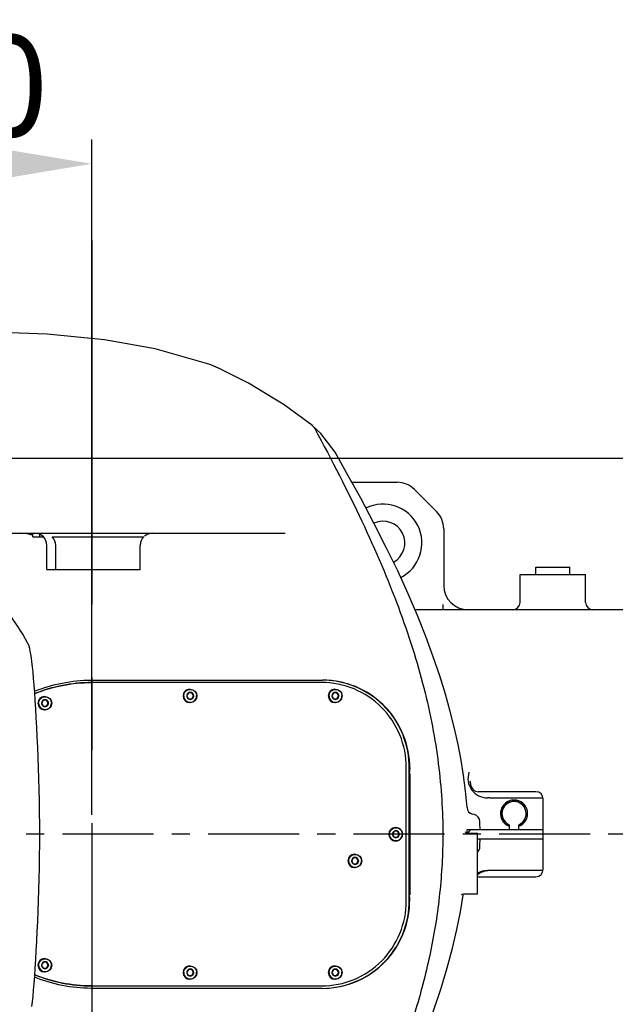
# Model space of a CAD drawing. Header units: millimetres. Extents: x 7426 to 8300, y 124 to 421.
# Tile 45 of 130: x 8032 to 8044, y 176 to 196. Entities that reach past the tile are written whole.
import ezdxf

# ---------------------------------------------------------------- set-up
doc = ezdxf.new("R2010")
doc.units = ezdxf.units.MM
doc.linetypes.add('BANKLINE1', pattern=[5.5, 4, -1.5])
doc.linetypes.add('CENTER', pattern=[0.6, 0.375, -0.075, 0.075, -0.075])
for name, color, linetype in [('00_COMPONENTS', 7, 'BANKLINE1'), ('DIM', 7, 'Continuous'), ('外形图', 7, 'Continuous')]:
    doc.layers.add(name, color=color, linetype=linetype)
doc.styles.add('微软雅黑', font='msyh.ttc')
doc.dimstyles.new('尺寸标注_1_20比例', dxfattribs={"dimtxt": 2.1, "dimasz": 1.7, "dimexe": 0.5, "dimexo": 0.4, "dimgap": 0.5, "dimtad": 1, "dimdec": 1, "dimlfac": 20, "dimdsep": 46, "dimtxsty": '微软雅黑', "dimcen": 0.09, "dimadec": 0, "dimazin": 0, "dimtp": 0.01, "dimtm": 0.01, "dimtfac": 1, "dimtdec": 1, "dimtofl": 0, "dimtmove": 0, "dimatfit": 3, "dimfxl": 1, "dimtolj": 1, "dimarcsym": 0})

# ---------------------------------------------------------------- blocks, each defined once
blk = doc.blocks.new('*D1515')
at = {"layer": 'Defpoints', "color": 0}
for p in [(8027.157, 192.853), (8027.157, 180.792), (8033.657, 179.041)]:
    blk.add_point(p, dxfattribs=at)
at = {"layer": 'DIM', "color": 0, "linetype": 'ByBlock', "lineweight": -2, "ltscale": 20}
for p, q in [((8027.157, 181.192), (8027.157, 193.353)), ((8033.657, 179.441), (8033.657, 193.353)), ((8031.957, 192.853), (8028.857, 192.853))]:
    blk.add_line(p, q, dxfattribs=at)
at = {"layer": 'DIM', "color": 0}
for points in [[(8028.857, 193.136), (8028.857, 192.57), (8027.157, 192.853)], [(8031.957, 192.57), (8031.957, 193.136), (8033.657, 192.853)]]:
    blk.add_solid(points, dxfattribs=at)
at = {"layer": 'DIM', "color": 0, "insert": (8030.407, 194.444), "char_height": 2.1, "attachment_point": 5, "style": '微软雅黑'}
blk.add_mtext('\\A1;\\A1;130', dxfattribs=at)
blk = doc.blocks.new('*D1530')
at = {"layer": 'Defpoints', "color": 0}
for p in [(8031.407, 186.792), (8031.407, 171.292), (8051.219, 171.292)]:
    blk.add_point(p, dxfattribs=at)
at = {"layer": 'DIM', "color": 0, "lineweight": -2}
for p, q in [((8031.807, 186.792), (8051.719, 186.792)), ((8051.219, 185.092), (8051.219, 172.992)), ((8031.807, 171.292), (8051.719, 171.292))]:
    blk.add_line(p, q, dxfattribs=at)
at = {"layer": 'DIM', "color": 0}
for points in [[(8051.503, 185.092), (8050.936, 185.092), (8051.219, 186.792)], [(8050.936, 172.992), (8051.503, 172.992), (8051.219, 171.292)]]:
    blk.add_solid(points, dxfattribs=at)
at = {"layer": 'DIM', "color": 0, "insert": (8049.629, 179.042), "char_height": 2.1, "attachment_point": 5, "rotation": 90, "style": '微软雅黑'}
blk.add_mtext('\\A1;310', dxfattribs=at)

msp = doc.modelspace()

# ---------------------------------------------------------------- linework, layer by layer
at = {"layer": '00_COMPONENTS', "linetype": 'CENTER', "ltscale": 20}
msp.add_line((8033.6574, 191.2718), (8033.6574, 166.83), dxfattribs=at)
at = {"layer": '00_COMPONENTS', "linetype": 'CENTER', "ltscale": 5}
msp.add_line((8046.926, 179.0415), (7985.7152, 179.0415), dxfattribs=at)
at = {"layer": '00_COMPONENTS', "linetype": 'ByBlock', "ltscale": 20}
for radius, start, end in [(0.2789, 291.01383, 248.98617), (0.25, 293.57818, 246.42182)]:
    msp.add_arc((8042.3575, 179.4668), radius, start, end, dxfattribs=at)
at = {"layer": '外形图', "linetype": 'Continuous'}
for p, q in [((8036.0207, 188.7396), (8036.02, 188.7398)), ((8036.3246, 188.6178), (8036.3232, 188.6185)), ((8036.886, 188.3344), (8036.3232, 188.6185)), ((8038.1165, 187.5261), (8038.129, 187.5163)), ((8038.2062, 187.4548), (8038.2099, 187.4518)), ((8038.3786, 187.2978), (8038.2062, 187.4548)), ((8038.668, 186.9108), (8038.3786, 187.2978)), ((8038.6679, 186.911), (8038.668, 186.9108)), ((8039.0166, 186.2919), (8039.9504, 186.2919)), ((8040.3039, 186.1454), (8040.761, 185.6883)), ((8031.1269, 185.2419), (8037.6367, 185.2419)), ((8032.441, 185.1669), (8032.441, 185.2419)), ((8032.5812, 185.1669), (8032.5812, 185.2171)), ((8040.9075, 185.3348), (8040.9075, 184.1669)), ((8032.441, 185.1669), (8032.6534, 185.1669)), ((8032.6464, 185.1645), (8032.6362, 185.1664)), ((8032.6565, 185.1626), (8032.6464, 185.1645)), ((8032.7292, 184.4919), (8032.7292, 184.9919)), ((8032.8403, 185.1669), (8034.7241, 185.1669)), ((8032.9138, 184.4919), (8032.9138, 184.9919)), ((8034.6521, 184.4919), (8034.6521, 184.9919)), ((8032.7293, 184.4919), (8034.6536, 184.4919)), ((8042.4825, 184.3919), (8043.8325, 184.3919)), ((8042.4825, 183.8169), (8042.4825, 184.3919)), ((8042.8075, 184.5419), (8043.5075, 184.5419)), ((8042.8075, 184.3919), (8042.8075, 184.5419)), ((8043.5075, 184.3919), (8043.5075, 184.5419)), ((8043.8325, 183.8169), (8043.8325, 184.3919)), ((8040.8905, 183.7729), (8040.8905, 183.6669)), ((8044.9075, 183.6669), (8040.3135, 183.6669)), ((8032.3389, 182.9738), (8032.3388, 182.9739)), ((8033.6527, 182.1668), (8033.644, 182.1668)), ((8038.3912, 182.1668), (8033.6527, 182.1668)), ((8033.6574, 182.2168), (8038.4073, 182.2168)), ((8035.719, 181.954), (8035.6474, 181.954)), ((8035.6728, 182.0293), (8035.6829, 182.0293)), ((8035.7503, 181.8918), (8035.7145, 181.954)), ((8038.7117, 181.954), (8038.6402, 181.954)), ((8038.6655, 182.0293), (8038.6756, 182.0293)), ((8038.743, 181.8918), (8038.7072, 181.954)), ((8032.7263, 181.804), (8032.6547, 181.804)), ((8032.68, 181.8793), (8032.6901, 181.8793)), ((8032.7575, 181.7418), (8032.7217, 181.804)), ((8032.7217, 181.6797), (8032.7575, 181.7418)), ((8032.7621, 181.7418), (8032.7575, 181.7418)), ((8035.6474, 181.8297), (8035.719, 181.8297)), ((8035.6728, 181.7543), (8035.6829, 181.7543)), ((8035.7145, 181.8297), (8035.7503, 181.8918)), ((8035.7548, 181.8918), (8035.7503, 181.8918)), ((8038.6402, 181.8297), (8038.7117, 181.8297)), ((8038.6655, 181.7543), (8038.6756, 181.7543)), ((8038.7072, 181.8297), (8038.743, 181.8918)), ((8038.7475, 181.8918), (8038.743, 181.8918)), ((8032.6547, 181.6797), (8032.7263, 181.6797)), ((8032.68, 181.6043), (8032.6901, 181.6043)), ((8040.1369, 177.6668), (8040.1369, 180.4168)), ((8040.2068, 180.4166), (8040.1931, 180.2917)), ((8042.8075, 179.9168), (8041.6168, 179.9168)), ((8041.8522, 179.7918), (8041.8075, 179.7918)), ((8041.8522, 179.7918), (8042.9554, 179.7918)), ((8042.9575, 178.3168), (8042.9575, 179.7668)), ((8041.4936, 179.4583), (8041.4352, 179.489)), ((8041.542, 179.4454), (8041.4936, 179.4583)), ((8039.9125, 179.1793), (8039.9226, 179.1793)), ((8041.4079, 179.1418), (8042.9575, 179.1418)), ((8042.2575, 179.2377), (8042.2575, 179.1418)), ((8042.4575, 179.1418), (8042.4575, 179.2377)), ((8039.9587, 179.1039), (8039.8871, 179.1039)), ((8039.8871, 178.9797), (8039.9587, 178.9797)), ((8039.9125, 178.9043), (8039.9226, 178.9043)), ((8039.99, 179.0418), (8039.9542, 179.1039)), ((8039.9542, 178.9797), (8039.99, 179.0418)), ((8039.9945, 179.0418), (8039.99, 179.0418)), ((8041.3587, 179.0851), (8041.3558, 179.0899)), ((8041.3914, 179.0843), (8041.3915, 179.0896)), ((8041.3959, 179.0668), (8041.6075, 179.0668)), ((8041.6075, 177.8168), (8041.6075, 179.0668)), ((8042.9575, 178.9418), (8041.6115, 178.9418)), ((8039.1166, 178.5539), (8039.045, 178.5539)), ((8039.0703, 178.6293), (8039.0805, 178.6293)), ((8039.1478, 178.4918), (8039.1121, 178.5539)), ((8039.045, 178.4296), (8039.1166, 178.4296)), ((8039.0703, 178.3543), (8039.0805, 178.3543)), ((8039.1121, 178.4296), (8039.1478, 178.4918)), ((8039.1524, 178.4918), (8039.1478, 178.4918)), ((8041.6168, 178.1668), (8042.8075, 178.1668)), ((8041.8522, 178.2918), (8041.8075, 178.2918)), ((8042.9554, 178.2918), (8041.8522, 178.2918)), ((8040.2068, 177.6669), (8040.1975, 177.7919)), ((8041.2523, 177.4404), (8041.31, 177.7867)), ((8041.2896, 177.809), (8041.3156, 177.8168)), ((8041.31, 177.7867), (8041.314, 177.817)), ((8041.3156, 177.8168), (8041.6075, 177.8168)), ((8032.68, 176.4793), (8032.6901, 176.4793)), ((8032.7263, 176.4039), (8032.6547, 176.4039)), ((8032.6547, 176.2796), (8032.7263, 176.2796)), ((8032.7575, 176.3418), (8032.7217, 176.4039)), ((8032.7217, 176.2796), (8032.7575, 176.3418)), ((8032.7621, 176.3418), (8032.7575, 176.3418)), ((8035.6728, 176.3293), (8035.6829, 176.3293)), ((8038.6655, 176.3293), (8038.6756, 176.3293)), ((8032.68, 176.2043), (8032.6901, 176.2043)), ((8035.719, 176.2539), (8035.6474, 176.2539)), ((8035.6474, 176.1296), (8035.719, 176.1296)), ((8035.7503, 176.1918), (8035.7145, 176.2539)), ((8035.7145, 176.1296), (8035.7503, 176.1918)), ((8035.7548, 176.1918), (8035.7503, 176.1918)), ((8038.7117, 176.2539), (8038.6402, 176.2539)), ((8038.6402, 176.1296), (8038.7117, 176.1296)), ((8038.743, 176.1918), (8038.7072, 176.2539)), ((8038.7072, 176.1296), (8038.743, 176.1918)), ((8038.7475, 176.1918), (8038.743, 176.1918)), ((8033.644, 175.9168), (8033.6527, 175.9168)), ((8033.6527, 175.9168), (8038.3912, 175.9168)), ((8038.4073, 175.8668), (8033.6574, 175.8668)), ((8035.6728, 176.0543), (8035.6829, 176.0543)), ((8038.6655, 176.0543), (8038.6756, 176.0543))]:
    msp.add_line(p, q, dxfattribs=at)
for points in [[(8036.0207, 188.7396), (8034.9618, 189.0385), (8033.9172, 189.2286), (8032.7319, 189.3451), (8031.3759, 189.3933), (8029.9305, 189.3908)], [(8036.3247, 188.6179), (8036.1059, 188.7092), (8036.02, 188.7398)], [(8038.2099, 187.4518), (8037.619, 187.8883), (8036.886, 188.3344)], [(8041.3881, 179.5914), (8041.3568, 179.9375), (8041.3166, 180.2525), (8041.2659, 180.5677), (8041.2041, 180.8893), (8041.1305, 181.2214), (8041.0436, 181.5669), (8040.9423, 181.9274), (8040.8254, 182.3042), (8040.6913, 182.6986), (8040.5386, 183.1117), (8040.3659, 183.5444), (8040.1727, 183.9959), (8039.9589, 184.4647), (8039.7247, 184.9498), (8039.4707, 185.4497), (8039.1979, 185.9633), (8038.9074, 186.4897), (8038.6679, 186.911)], [(8032.3389, 182.9738), (8032.233, 183.1627), (8032.0916, 183.3846), (8031.9377, 183.6014), (8031.7527, 183.8367), (8031.5626, 184.0548)], [(8032.582, 179.0418), (8032.5814, 179.2433), (8032.5792, 179.488), (8032.5754, 179.7267), (8032.5703, 179.9596), (8032.5642, 180.1868), (8032.557, 180.4087), (8032.5491, 180.6256), (8032.5404, 180.8378), (8032.5311, 181.0451), (8032.5213, 181.2463), (8032.5109, 181.4395), (8032.5, 181.6236), (8032.4887, 181.7978), (8032.4772, 181.9614), (8032.4656, 182.1133), (8032.4541, 182.2526), (8032.4426, 182.3785), (8032.4313, 182.491), (8032.4202, 182.5901), (8032.4092, 182.6763), (8032.3984, 182.7504), (8032.3875, 182.8133), (8032.3761, 182.8667), (8032.363, 182.9148), (8032.3431, 182.9654), (8032.3388, 182.974)], [(8032.4202, 175.493), (8032.4313, 175.592), (8032.4426, 175.7043), (8032.454, 175.8302), (8032.4655, 175.9693), (8032.4771, 176.121), (8032.4886, 176.2844), (8032.4999, 176.4584), (8032.5108, 176.6423), (8032.5212, 176.8353), (8032.531, 177.0364), (8032.5403, 177.2435), (8032.549, 177.4555), (8032.5569, 177.6722), (8032.5641, 177.8939), (8032.5703, 178.1209), (8032.5753, 178.3535), (8032.5791, 178.592), (8032.5814, 178.8365), (8032.582, 179.0418)], [(8041.3959, 179.0668), (8041.373, 179.0727), (8041.3587, 179.0851)], [(8041.2775, 177.7979), (8041.2765, 177.7953), (8041.2785, 177.7986), (8041.2896, 177.809)], [(8040.3328, 174.4595), (8040.5317, 174.9539), (8040.7047, 175.4231), (8040.8539, 175.8682), (8040.9814, 176.2909), (8041.0891, 176.6928), (8041.179, 177.0759), (8041.2523, 177.4404)]]:
    msp.add_lwpolyline(points, dxfattribs=at)
for centre in [(8035.6831, 181.892), (8038.6758, 181.892), (8032.6903, 181.742), (8039.0806, 178.492), (8032.6903, 176.3419), (8035.6831, 176.1919), (8038.6758, 176.1919)]:
    msp.add_circle(centre, 0.1373, dxfattribs=at)
for centre, radius, start, end in [((8033.0968, 181.1205), 8.1381, 51.15592, 51.80479), ((8038.0782, 187.3062), 0.196, 49.01022, 51.15893), ((8038.0802, 187.3085), 0.1929, 28.41041, 49.04176), ((8039.9504, 185.7919), 0.5, 45, 90), ((8039.6575, 185.0419), 0.8, 297.01084, 116.07753), ((8040.4075, 185.3348), 0.5, 0, 45), ((8039.6575, 185.0419), 0.45, 298.41653, 114.58101), ((8032.4792, 184.9919), 0.25, 0, 90), ((8034.9036, 184.9919), 0.25, 90, 131.68292), ((8034.9019, 184.9916), 0.2498, 161.53541, 179.93213), ((8034.9028, 184.9908), 0.2509, 145.17637, 161.42753), ((8034.904, 184.9898), 0.2524, 141.76497, 145.14903), ((8034.9028, 184.9908), 0.2509, 135.43098, 141.77181), ((8041.4075, 184.1669), 0.5, 180, 270), ((8042.3325, 183.8169), 0.15, 270, 0), ((8043.9825, 183.8169), 0.15, 180, 270), ((8033.6574, 179.0592), 3.1576, 90.00002, 90.32151), ((8038.3993, 180.4185), 1.7983, 355.96036, 89.74614), ((8038.4068, 180.417), 1.7998, 19.1584, 89.98384), ((8035.6729, 181.892), 0.1373, 90.07486, 269.92514), ((8037.3127, 180.9535), 1.9427, 149.00299, 151.11796), ((8035.6832, 181.8922), 0.0714, 300.09544, 239.90903), ((8037.4201, 182.8923), 1.9427, 208.88204, 210.99701), ((8038.6657, 181.892), 0.1373, 90.07486, 269.92514), ((8040.3054, 180.9535), 1.9427, 149.00299, 151.11796), ((8038.676, 181.8922), 0.0714, 300.09544, 239.90903), ((8040.4128, 182.8923), 1.9427, 208.88204, 210.99701), ((8032.6802, 181.742), 0.1373, 90.07486, 269.92514), ((8034.32, 180.8035), 1.9427, 149.00299, 151.11796), ((8034.32, 182.6802), 1.9427, 208.88204, 210.99701), ((8032.6905, 181.7422), 0.0714, 300.09544, 239.90903), ((8034.4273, 182.7423), 1.9427, 208.88204, 210.99701), ((8034.4273, 180.7413), 1.9427, 149.00299, 151.11796), ((8037.3127, 182.8302), 1.9427, 208.88204, 210.99701), ((8035.6832, 181.8915), 0.0714, 239.93454, 300.06994), ((8037.4201, 180.8913), 1.9427, 149.00299, 151.11796), ((8040.3054, 182.8302), 1.9427, 208.88204, 210.99701), ((8038.676, 181.8915), 0.0714, 239.93454, 300.06994), ((8040.4128, 180.8913), 1.9427, 149.00299, 151.11796), ((8032.6905, 181.7415), 0.0714, 239.93454, 300.06994), ((8041.8075, 180.1918), 0.4, 161.46545, 270), ((8033.6574, 179.0418), 7.8751, 7.3382, 7.98841), ((8041.6168, 180.0668), 0.15, 187.3382, 270), ((8042.8075, 179.7668), 0.15, 0, 90), ((8042.3575, 179.4668), 0.2789, 21.01383, 248.98617), ((8042.3575, 179.4668), 0.25, 23.57818, 246.42182), ((8041.5378, 179.6018), 0.15, 183.99111, 254.99133), ((8041.5032, 179.3005), 0.15, 1.88845, 75), ((8042.3575, 179.4668), 0.2789, 291.01383, 338.98617), ((8042.3575, 179.4668), 0.25, 293.57818, 336.42182), ((8039.9126, 179.042), 0.1373, 90.07486, 180.0746), ((8039.9228, 179.042), 0.1373, 359.9254, 180.0746), ((8039.9229, 179.0421), 0.0714, 359.9745, 180.0255), ((8041.5075, 179.0418), 0.1, 112.5, 165.26047), ((8033.6574, 179.0418), 8.0001, 0.71622, 1.88845), ((8039.9126, 179.0416), 0.1373, 179.9254, 269.92514), ((8039.9228, 179.0416), 0.1373, 179.9254, 0.0746), ((8041.5524, 178.1035), 1.9427, 149.00299, 151.11796), ((8041.5524, 179.9801), 1.9427, 208.88204, 210.99701), ((8039.9229, 179.0415), 0.0714, 179.97449, 0.0255), ((8041.6598, 180.0423), 1.9427, 208.88204, 210.99701), ((8041.6598, 178.0413), 1.9427, 149.00299, 151.11796), ((8045.6331, 179.045), 4.2418, 179.4693, 179.68185), ((8033.6574, 179.0418), 8.0001, 358.11155, 359.28378), ((8041.5032, 178.7831), 0.15, 315.01694, 358.11155), ((8039.0705, 178.492), 0.1373, 90.07486, 269.92514), ((8040.7103, 177.5534), 1.9427, 149.00299, 151.11796), ((8039.0808, 178.4921), 0.0714, 300.09544, 239.90903), ((8040.8177, 179.4923), 1.9427, 208.88204, 210.99701), ((8040.7103, 179.4301), 1.9427, 208.88204, 210.99701), ((8039.0808, 178.4915), 0.0714, 239.93454, 300.06994), ((8040.8177, 177.4913), 1.9427, 149.00299, 151.11796), ((8042.8075, 178.3168), 0.15, 270, 0), ((8041.8075, 177.8918), 0.4, 90, 120.07035), ((8041.8522, 177.8918), 0.4, 90, 127.72104), ((8038.3993, 177.6651), 1.7983, 270.25297, 4.03477), ((8038.4068, 177.6666), 1.7998, 270.01602, 340.84122), ((8032.6802, 176.3419), 0.1373, 90.07486, 269.92514), ((8034.32, 175.4034), 1.9427, 149.00299, 151.11796), ((8034.32, 177.2801), 1.9427, 208.88204, 210.99701), ((8032.6905, 176.3421), 0.0714, 300.09544, 239.90903), ((8032.6905, 176.3414), 0.0714, 239.93454, 300.06994), ((8034.4273, 177.3422), 1.9427, 208.88204, 210.99701), ((8034.4273, 175.3413), 1.9427, 149.00299, 151.11796), ((8035.6729, 176.1919), 0.1373, 90.07486, 269.92514), ((8038.6657, 176.1919), 0.1373, 90.07486, 269.92514), ((8037.3127, 175.2534), 1.9427, 149.00299, 151.11796), ((8037.3127, 177.1301), 1.9427, 208.88204, 210.99701), ((8035.6832, 176.1921), 0.0714, 300.09544, 239.90903), ((8035.6832, 176.1914), 0.0714, 239.93454, 300.06994), ((8037.4201, 177.1922), 1.9427, 208.88204, 210.99701), ((8037.4201, 175.1913), 1.9427, 149.00299, 151.11796), ((8040.3054, 175.2534), 1.9427, 149.00299, 151.11796), ((8040.3054, 177.1301), 1.9427, 208.88204, 210.99701), ((8038.676, 176.1921), 0.0714, 300.09544, 239.90903), ((8038.676, 176.1914), 0.0714, 239.93454, 300.06994), ((8040.4128, 177.1922), 1.9427, 208.88204, 210.99701), ((8040.4128, 175.1913), 1.9427, 149.00299, 151.11796), ((8033.6574, 179.0252), 3.1584, 269.67783, 269.99998)]:
    msp.add_arc(centre, radius, start, end, dxfattribs=at)
for points in [[(8038.2499, 187.4003), (8038.6062, 186.7405), (8039.2556, 185.4695), (8040.0111, 183.6996), (8040.5359, 182.0393), (8040.8314, 180.4791), (8040.8897, 179.5094), (8040.8897, 179.0418)], [(8032.9138, 184.9919), (8032.9138, 185.0551), (8032.8851, 185.1222), (8032.8403, 185.1669)], [(8032.4732, 181.9876), (8032.8408, 182.1355), (8033.2434, 182.2146), (8033.6397, 182.2168)], [(8032.4766, 181.9395), (8032.8441, 182.0882), (8033.2475, 182.1668), (8033.6439, 182.1668)], [(8033.644, 182.1668), (8033.2474, 182.1657), (8032.8441, 182.0859), (8032.4769, 181.9361)], [(8040.205, 180.2977), (8040.2216, 180.536), (8040.1854, 180.782), (8040.1069, 181.0077)], [(8040.1972, 179.0418), (8040.1972, 179.4584), (8040.1973, 179.875), (8040.1975, 180.2917)], [(8040.2074, 180.2919), (8040.2074, 179.8752), (8040.2067, 179.4585), (8040.2067, 179.0418)], [(8040.8897, 179.0418), (8040.8897, 178.8386), (8040.8787, 178.4326), (8040.8297, 177.8237), (8040.7493, 177.2185), (8040.6393, 176.6187), (8040.5019, 176.0265), (8040.3394, 175.4414), (8040.1541, 174.8632), (8040.0167, 174.4816), (8039.9449, 174.2917)], [(8040.1975, 177.7918), (8040.1973, 178.2084), (8040.1972, 178.6251), (8040.1972, 179.0418)], [(8040.2067, 179.0418), (8040.2067, 178.6251), (8040.2074, 178.2084), (8040.2074, 177.7916)], [(8040.1069, 177.0759), (8040.1859, 177.303), (8040.2192, 177.5509), (8040.2024, 177.7908)], [(8033.6396, 175.8668), (8033.2434, 175.869), (8032.8409, 175.9481), (8032.4734, 176.0959)], [(8033.6439, 175.9168), (8033.2475, 175.9168), (8032.8441, 175.9954), (8032.4766, 176.1441)], [(8032.4769, 176.1475), (8032.8441, 175.9977), (8033.2474, 175.9179), (8033.644, 175.9168)]]:
    msp.add_open_spline(points, degree=3, dxfattribs=at)
for points, knots in [([(8032.4396, 185.2049), (8032.4127, 185.2101), (8032.3247, 185.2263), (8032.2357, 185.2419), (8032.1736, 185.2419)], [0, 0, 0, 0, 0.3062135, 1, 1, 1, 1]), ([(8040.1369, 180.4168), (8040.1369, 180.6444), (8040.0461, 181.1044), (8039.6578, 181.6861), (8039.0775, 182.0757), (8038.6182, 182.1668), (8038.3912, 182.1668)], [0, 0, 0, 0, 0.2502805, 0.5003983, 0.7502828, 1, 1, 1, 1]), ([(8035.551, 181.8918), (8035.551, 181.9091), (8035.5579, 181.9439), (8035.5873, 181.9879), (8035.6313, 182.0174), (8035.6832, 182.0278), (8035.7351, 182.0174), (8035.7791, 181.9879), (8035.8085, 181.9439), (8035.8154, 181.9091), (8035.8154, 181.8918)], [0, 0, 0, 0, 0.1251401, 0.2501991, 0.3751408, 0.5, 0.6248592, 0.7498009, 0.8748599, 1, 1, 1, 1]), ([(8038.5438, 181.8918), (8038.5438, 181.9091), (8038.5507, 181.9439), (8038.58, 181.9879), (8038.624, 182.0174), (8038.676, 182.0278), (8038.7279, 182.0174), (8038.7719, 181.9879), (8038.8013, 181.9439), (8038.8081, 181.9091), (8038.8081, 181.8918)], [0, 0, 0, 0, 0.1251401, 0.2501991, 0.3751408, 0.5, 0.6248592, 0.7498009, 0.8748599, 1, 1, 1, 1]), ([(8032.5583, 181.7418), (8032.5583, 181.7591), (8032.5652, 181.7939), (8032.5946, 181.8379), (8032.6386, 181.8674), (8032.6905, 181.8778), (8032.7424, 181.8674), (8032.7864, 181.8379), (8032.8158, 181.7939), (8032.8227, 181.7591), (8032.8227, 181.7418)], [0, 0, 0, 0, 0.1251401, 0.2501991, 0.3751408, 0.5, 0.6248592, 0.7498009, 0.8748599, 1, 1, 1, 1]), ([(8032.5583, 181.7418), (8032.5583, 181.7246), (8032.5652, 181.6898), (8032.5946, 181.6457), (8032.6386, 181.6162), (8032.6905, 181.6059), (8032.7424, 181.6162), (8032.7864, 181.6457), (8032.8158, 181.6898), (8032.8227, 181.7246), (8032.8227, 181.7418)], [0, 0, 0, 0, 0.1251401, 0.2501991, 0.3751408, 0.5, 0.6248592, 0.7498009, 0.8748599, 1, 1, 1, 1]), ([(8035.551, 181.8918), (8035.551, 181.8746), (8035.5579, 181.8398), (8035.5873, 181.7957), (8035.6313, 181.7662), (8035.6832, 181.7559), (8035.7351, 181.7662), (8035.7791, 181.7957), (8035.8085, 181.8398), (8035.8154, 181.8746), (8035.8154, 181.8918)], [0, 0, 0, 0, 0.1251401, 0.2501991, 0.3751408, 0.5, 0.6248592, 0.7498009, 0.8748599, 1, 1, 1, 1]), ([(8038.5438, 181.8918), (8038.5438, 181.8746), (8038.5507, 181.8398), (8038.58, 181.7957), (8038.624, 181.7662), (8038.676, 181.7559), (8038.7279, 181.7662), (8038.7719, 181.7957), (8038.8013, 181.8398), (8038.8081, 181.8746), (8038.8081, 181.8918)], [0, 0, 0, 0, 0.1251401, 0.2501991, 0.3751408, 0.5, 0.6248592, 0.7498009, 0.8748599, 1, 1, 1, 1]), ([(8039.7907, 179.0418), (8039.7907, 179.059), (8039.7976, 179.0939), (8039.827, 179.1379), (8039.871, 179.1674), (8039.9229, 179.1777), (8039.9748, 179.1674), (8040.0188, 179.1379), (8040.0482, 179.0939), (8040.0551, 179.059), (8040.0551, 179.0418)], [0, 0, 0, 0, 0.1251401, 0.2501991, 0.3751408, 0.5, 0.6248592, 0.7498009, 0.8748599, 1, 1, 1, 1]), ([(8041.3915, 179.0896), (8041.3915, 179.095), (8041.3917, 179.1048), (8041.3919, 179.1146), (8041.392, 179.119)], [0, 0, 0, 0, 0.5449669, 1, 1, 1, 1]), ([(8041.392, 179.119), (8041.3921, 179.1223), (8041.3926, 179.1282), (8041.3947, 179.1338), (8041.3962, 179.1359)], [0, 0, 0, 0, 0.5591814, 1, 1, 1, 1]), ([(8041.3962, 179.1359), (8041.3974, 179.1377), (8041.4009, 179.141), (8041.4056, 179.1418), (8041.4079, 179.1418)], [0, 0, 0, 0, 0.4839682, 1, 1, 1, 1]), ([(8039.7907, 179.0418), (8039.7907, 179.0246), (8039.7976, 178.9897), (8039.827, 178.9457), (8039.871, 178.9162), (8039.9229, 178.9058), (8039.9748, 178.9162), (8040.0188, 178.9457), (8040.0482, 178.9897), (8040.0551, 179.0246), (8040.0551, 179.0418)], [0, 0, 0, 0, 0.1251401, 0.2501991, 0.3751408, 0.5, 0.6248592, 0.7498009, 0.8748599, 1, 1, 1, 1]), ([(8038.9486, 178.4918), (8038.9486, 178.509), (8038.9555, 178.5438), (8038.9849, 178.5879), (8039.0289, 178.6174), (8039.0808, 178.6277), (8039.1327, 178.6174), (8039.1767, 178.5879), (8039.2061, 178.5438), (8039.213, 178.509), (8039.213, 178.4918)], [0, 0, 0, 0, 0.1251401, 0.2501991, 0.3751408, 0.5, 0.6248592, 0.7498009, 0.8748599, 1, 1, 1, 1]), ([(8038.9486, 178.4918), (8038.9486, 178.4746), (8038.9555, 178.4397), (8038.9849, 178.3957), (8039.0289, 178.3662), (8039.0808, 178.3558), (8039.1327, 178.3662), (8039.1767, 178.3957), (8039.2061, 178.4397), (8039.213, 178.4746), (8039.213, 178.4918)], [0, 0, 0, 0, 0.1251401, 0.2501991, 0.3751408, 0.5, 0.6248592, 0.7498009, 0.8748599, 1, 1, 1, 1]), ([(8038.3912, 175.9168), (8038.6182, 175.9168), (8039.0775, 176.0079), (8039.6578, 176.3975), (8040.0461, 176.9792), (8040.1369, 177.4392), (8040.1369, 177.6668)], [0, 0, 0, 0, 0.2497172, 0.4996017, 0.7497195, 1, 1, 1, 1]), ([(8032.5583, 176.3418), (8032.5583, 176.359), (8032.5652, 176.3938), (8032.5946, 176.4379), (8032.6386, 176.4674), (8032.6905, 176.4777), (8032.7424, 176.4674), (8032.7864, 176.4379), (8032.8158, 176.3938), (8032.8227, 176.359), (8032.8227, 176.3418)], [0, 0, 0, 0, 0.1251401, 0.2501991, 0.3751408, 0.5, 0.6248592, 0.7498009, 0.8748599, 1, 1, 1, 1]), ([(8032.5583, 176.3418), (8032.5583, 176.3245), (8032.5652, 176.2897), (8032.5946, 176.2457), (8032.6386, 176.2162), (8032.6905, 176.2058), (8032.7424, 176.2162), (8032.7864, 176.2457), (8032.8158, 176.2897), (8032.8227, 176.3245), (8032.8227, 176.3418)], [0, 0, 0, 0, 0.1251401, 0.2501991, 0.3751408, 0.5, 0.6248592, 0.7498009, 0.8748599, 1, 1, 1, 1]), ([(8035.551, 176.1918), (8035.551, 176.209), (8035.5579, 176.2438), (8035.5873, 176.2879), (8035.6313, 176.3174), (8035.6832, 176.3277), (8035.7351, 176.3174), (8035.7791, 176.2879), (8035.8085, 176.2438), (8035.8154, 176.209), (8035.8154, 176.1918)], [0, 0, 0, 0, 0.1251401, 0.2501991, 0.3751408, 0.5, 0.6248592, 0.7498009, 0.8748599, 1, 1, 1, 1]), ([(8038.5438, 176.1918), (8038.5438, 176.209), (8038.5507, 176.2438), (8038.58, 176.2879), (8038.624, 176.3174), (8038.676, 176.3277), (8038.7279, 176.3174), (8038.7719, 176.2879), (8038.8013, 176.2438), (8038.8081, 176.209), (8038.8081, 176.1918)], [0, 0, 0, 0, 0.1251401, 0.2501991, 0.3751408, 0.5, 0.6248592, 0.7498009, 0.8748599, 1, 1, 1, 1]), ([(8035.551, 176.1918), (8035.551, 176.1745), (8035.5579, 176.1397), (8035.5873, 176.0957), (8035.6313, 176.0662), (8035.6832, 176.0558), (8035.7351, 176.0662), (8035.7791, 176.0957), (8035.8085, 176.1397), (8035.8154, 176.1745), (8035.8154, 176.1918)], [0, 0, 0, 0, 0.1251401, 0.2501991, 0.3751408, 0.5, 0.6248592, 0.7498009, 0.8748599, 1, 1, 1, 1]), ([(8038.5438, 176.1918), (8038.5438, 176.1745), (8038.5507, 176.1397), (8038.58, 176.0957), (8038.624, 176.0662), (8038.676, 176.0558), (8038.7279, 176.0662), (8038.7719, 176.0957), (8038.8013, 176.1397), (8038.8081, 176.1745), (8038.8081, 176.1918)], [0, 0, 0, 0, 0.1251401, 0.2501991, 0.3751408, 0.5, 0.6248592, 0.7498009, 0.8748599, 1, 1, 1, 1])]:
    msp.add_open_spline(points, degree=3, knots=knots, dxfattribs=at)

# ---------------------------------------------------------------- dimensions: what is measured, and where the dimension line sits
at = {"layer": 'DIM', "linetype": 'ByBlock', "ltscale": 20}
dim = msp.add_linear_dim(base=(8027.1573, 192.8528), p1=(8033.6574, 179.0415), p2=(8027.1573, 180.7918), text='\\A1;130', dimstyle='尺寸标注_1_20比例', dxfattribs=at)
dim.commit()
dim.dimension.update_dxf_attribs({"geometry": '*D1515', "text_midpoint": (8030.4073, 194.4435)})
at = {"layer": 'DIM'}
dim = msp.add_linear_dim(base=(8051.2192, 171.2917), p1=(8031.4074, 186.7919), p2=(8031.4074, 171.2917), angle=90, dimstyle='尺寸标注_1_20比例', dxfattribs=at)
dim.commit()
dim.dimension.update_dxf_attribs({"geometry": '*D1530', "text_midpoint": (8051.2192, 179.0418), "dimtype": 160})

doc.saveas('drawing.dxf')
